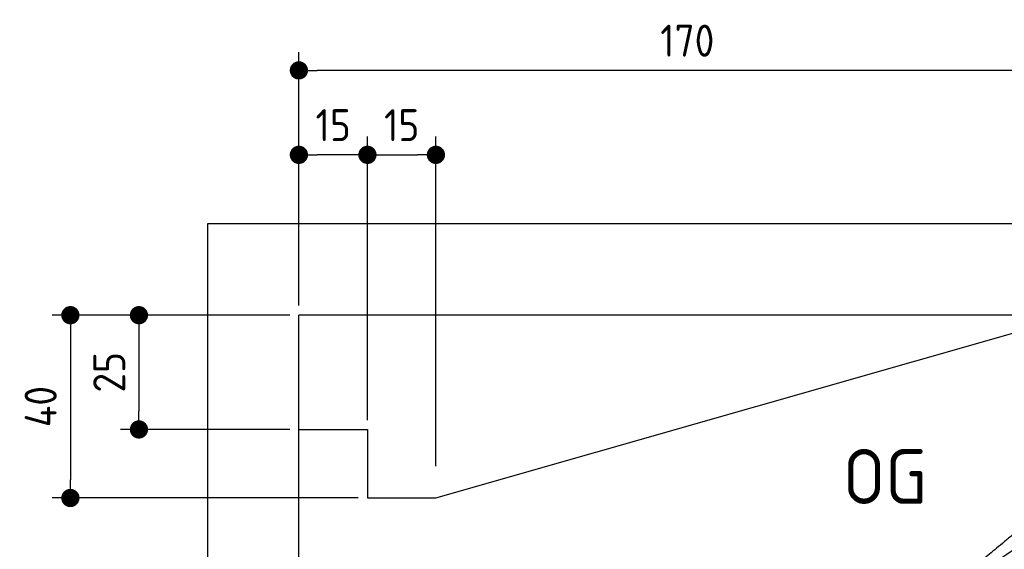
# Model space of a CAD drawing. Header units: millimetres. Extents: x -411 to 6777, y 0 to 6347.
# Tile 3 of 6: x -411 to 1744, y 5188 to 6347. Entities that reach past the tile are written whole.
import ezdxf

# ---------------------------------------------------------------- set-up
doc = ezdxf.new("R2010")
doc.units = ezdxf.units.MM
doc.layers.add('4', color=3, linetype='Continuous')
for name, color, linetype, lineweight in [('car', 10, 'Continuous', 25), ('Freiraum', 7, 'Continuous', 25), ('Gebäude', 7, 'Continuous', 25)]:
    doc.layers.add(name, color=color, linetype=linetype, lineweight=lineweight)
doc.styles.get("Standard").update_dxf_attribs({"font": 'ISOCP.SHX'})
doc.dimstyles.new('GEN-ISO', dxfattribs={"dimscale": 20, "dimtxt": 3.5, "dimasz": 2, "dimexe": 2, "dimexo": 1, "dimgap": 1.5, "dimtad": 1, "dimdec": 1, "dimlfac": 0.1, "dimdsep": 46, "dimtxsty": 'STANDARD', "dimblk": 'PUNKT', "dimcen": 2, "dimclrd": 256, "dimclre": 256, "dimclrt": 2, "dimadec": 0, "dimazin": 0, "dimtp": 0.1, "dimtm": 0.1, "dimtfac": 0.71, "dimtdec": 1, "dimtmove": 2, "dimatfit": 3, "dimldrblk": 'PUNKT', "dimfxl": 2, "dimtolj": 1, "dimarcsym": 0})

# ---------------------------------------------------------------- blocks, each defined once
blk = doc.blocks.new('Car')
at = {"layer": 'car'}
for points, degree in [([(1631, 5153.7), (1666.7, 5150.2), (1966.6, 5401.8), (2144.1, 5512.4)], 3), ([(1926.9, 5407.4), (1846.4, 5346.2), (1744.8, 5261.8), (1616.4, 5155.4), (1622.4, 5153.5)], 4)]:
    blk.add_open_spline(points, degree=degree, dxfattribs=at)
blk = doc.blocks.new('_Dot')
at = {"color": 0, "linetype": 'ByBlock', "lineweight": -2}
blk.add_line((-0.5, 0), (-1, 0), dxfattribs=at)
at = {"color": 0, "linetype": 'ByBlock', "const_width": 0.5}
blk.add_lwpolyline([(-0.25, 0, 1), (0.25, 0, 1)], format="xyb", close=True, dxfattribs=at)
blk = doc.blocks.new('*D182')
at = {"layer": '4', "lineweight": -2, "transparency": 16777216}
for p, q in [((200, 5720.9), (200, 6275.7)), ((1899.7, 5770), (1899.7, 6275.7)), ((1859.7, 6235.7), (240, 6235.7))]:
    blk.add_line(p, q, dxfattribs=at)
at = {"layer": 'Defpoints', "color": 0, "transparency": 16777216}
for p in [(200, 6235.7), (1899.7, 5750), (200, 5700.9)]:
    blk.add_point(p, dxfattribs=at)
at = {"layer": '4', "lineweight": -2, "transparency": 16777216, "xscale": 40, "yscale": 40, "zscale": 40, "rotation": 180}
blk.add_blockref('_Dot', (200, 6235.7), dxfattribs=at)
at = {"layer": '4', "lineweight": -2, "transparency": 16777216, "xscale": 40, "yscale": 40, "zscale": 40}
blk.add_blockref('_Dot', (1899.7, 6235.7), dxfattribs=at)
at = {"layer": '4', "color": 2, "transparency": 16777216, "insert": (1049.8, 6300.7), "char_height": 70, "attachment_point": 5}
blk.add_mtext('170', dxfattribs=at)
blk = doc.blocks.new('PUNKT')
at = {"layer": '4', "color": 0, "linetype": 'ByBlock'}
blk.add_line((-0.5, 0), (-1, 0), dxfattribs=at)
at = {"layer": '4', "color": 0, "linetype": 'ByBlock', "const_width": 0.5}
blk.add_lwpolyline([(-0.25, 0, 1), (0.25, 0, 1)], format="xyb", close=True, dxfattribs=at)
blk = doc.blocks.new('*D183')
at = {"layer": '4', "lineweight": -2, "transparency": 16777216}
for p, q in [((200, 5720.9), (200, 6090.9)), ((350, 5470.9), (350, 6090.9)), ((310, 6050.9), (240, 6050.9))]:
    blk.add_line(p, q, dxfattribs=at)
at = {"layer": 'Defpoints', "color": 0, "transparency": 16777216}
for p in [(200, 6050.9), (200, 5700.9), (350, 5450.9)]:
    blk.add_point(p, dxfattribs=at)
at = {"layer": '4', "lineweight": -2, "transparency": 16777216, "xscale": 40, "yscale": 40, "zscale": 40, "rotation": 180}
blk.add_blockref('_Dot', (200, 6050.9), dxfattribs=at)
at = {"layer": '4', "lineweight": -2, "transparency": 16777216, "xscale": 40, "yscale": 40, "zscale": 40}
blk.add_blockref('_Dot', (350, 6050.9), dxfattribs=at)
at = {"layer": '4', "color": 2, "transparency": 16777216, "insert": (275, 6115.9), "char_height": 70, "attachment_point": 5}
blk.add_mtext('15', dxfattribs=at)
blk = doc.blocks.new('*D184')
at = {"layer": '4', "lineweight": -2, "transparency": 16777216}
for p, q in [((180, 5700), (-340, 5700)), ((-300, 5660), (-300, 5340)), ((330, 5300), (-340, 5300))]:
    blk.add_line(p, q, dxfattribs=at)
at = {"layer": 'Defpoints', "color": 0, "transparency": 16777216}
for p in [(200, 5700), (-300, 5300), (350, 5300)]:
    blk.add_point(p, dxfattribs=at)
at = {"layer": '4', "lineweight": -2, "transparency": 16777216, "xscale": 40, "yscale": 40, "zscale": 40}
for p, rotation in [((-300, 5700), 90), ((-300, 5300), 270)]:
    blk.add_blockref('_Dot', p, dxfattribs=dict(at, rotation=rotation))
at = {"layer": '4', "color": 2, "transparency": 16777216, "insert": (-365, 5500), "char_height": 70, "attachment_point": 5, "rotation": 90}
blk.add_mtext('40', dxfattribs=at)
blk = doc.blocks.new('*D185')
at = {"layer": '4', "lineweight": -2, "transparency": 16777216}
for p, q in [((180, 5700), (-190, 5700)), ((-150, 5660), (-150, 5490)), ((180, 5450), (-190, 5450))]:
    blk.add_line(p, q, dxfattribs=at)
at = {"layer": 'Defpoints', "color": 0, "transparency": 16777216}
for p in [(200, 5700), (-150, 5450), (200, 5450)]:
    blk.add_point(p, dxfattribs=at)
at = {"layer": '4', "lineweight": -2, "transparency": 16777216, "xscale": 40, "yscale": 40, "zscale": 40}
for p, rotation in [((-150, 5700), 90), ((-150, 5450), 270)]:
    blk.add_blockref('_Dot', p, dxfattribs=dict(at, rotation=rotation))
at = {"layer": '4', "color": 2, "transparency": 16777216, "insert": (-215, 5575), "char_height": 70, "attachment_point": 5, "rotation": 90}
blk.add_mtext('25', dxfattribs=at)
blk = doc.blocks.new('*D186')
at = {"layer": '4', "lineweight": -2, "transparency": 16777216}
for p, q in [((350, 5470), (350, 6090.9)), ((499.8, 5370), (499.8, 6090.9)), ((390, 6050.9), (459.8, 6050.9))]:
    blk.add_line(p, q, dxfattribs=at)
at = {"layer": 'Defpoints', "color": 0, "transparency": 16777216}
for p in [(499.8, 6050.9), (350, 5450), (499.8, 5350)]:
    blk.add_point(p, dxfattribs=at)
at = {"layer": '4', "lineweight": -2, "transparency": 16777216, "xscale": 40, "yscale": 40, "zscale": 40, "rotation": 180}
blk.add_blockref('_Dot', (350, 6050.9), dxfattribs=at)
at = {"layer": '4', "lineweight": -2, "transparency": 16777216, "xscale": 40, "yscale": 40, "zscale": 40}
blk.add_blockref('_Dot', (499.8, 6050.9), dxfattribs=at)
at = {"layer": '4', "color": 2, "transparency": 16777216, "insert": (424.9, 6115.9), "char_height": 70, "attachment_point": 5}
blk.add_mtext('15', dxfattribs=at)
blk = doc.blocks.new('Gebäude_355_GT195')
at = {"layer": 'Freiraum'}
blk.add_lwpolyline([(200, 5450), (350, 5450), (350, 5300), (499.8, 5300), (1900, 5700)], dxfattribs=at)
at = {"layer": 'Gebäude'}
for p, q in [((5900, 5900), (0, 5900)), ((0, 5900), (0, 0)), ((5700, 5700), (200, 5700)), ((200, 200), (200, 5700))]:
    blk.add_line(p, q, dxfattribs=at)

msp = doc.modelspace()

# ---------------------------------------------------------------- block references
at = {"layer": 'car', "rotation": 359.4752422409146}
msp.add_blockref('Car', (0, 0), dxfattribs=at)
at = {"layer": 'Gebäude'}
msp.add_blockref('Gebäude_355_GT195', (0, 0), dxfattribs=at)

# ---------------------------------------------------------------- texts
msp.add_text('OG', height=120).set_placement((1390.46, 5287))

# ---------------------------------------------------------------- dimensions: what is measured, and where the dimension line sits
at = {"layer": '4'}
for base, p1, p2, picture, middle in [((200, 6235.7), (1899.68, 5750), (200, 5700.88), '*D182', (1049.84, 6300.7)), ((200, 6050.88), (350, 5450.88), (200, 5700.88), '*D183', (275, 6115.88)), ((499.76, 6050.88), (350, 5450), (499.76, 5350), '*D186', (424.88, 6115.88))]:
    dim = msp.add_linear_dim(base=base, p1=p1, p2=p2, dimstyle='GEN-ISO', override={"dimblk1": 'Dot', "dimblk2": 'Dot', "dimsah": 1, "dimtdec": 3, "dimtolj": 0}, dxfattribs=at)
    dim.commit()
    dim.dimension.update_dxf_attribs({"geometry": picture, "text_midpoint": middle})
for base, p2, picture, middle in [((-300, 5300), (350, 5300), '*D184', (-365, 5500)), ((-150, 5450), (200, 5450), '*D185', (-215.01, 5575))]:
    dim = msp.add_linear_dim(base=base, p1=(200, 5700), p2=p2, angle=90, dimstyle='GEN-ISO', override={"dimblk1": 'Dot', "dimblk2": 'Dot', "dimsah": 1, "dimtdec": 3, "dimtolj": 0}, dxfattribs=at)
    dim.commit()
    dim.dimension.update_dxf_attribs({"geometry": picture, "text_midpoint": middle})

doc.saveas('drawing.dxf')
